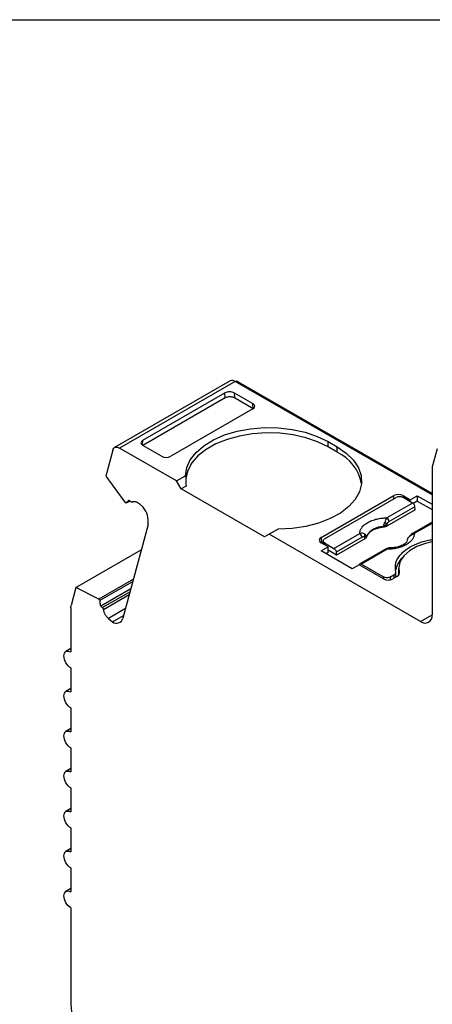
# Model space of a CAD drawing. Header units: millimetres. Extents: x 6 to 273, y 6 to 210.
# Tile 8 of 10: x 201 to 214, y 179 to 210. Entities that reach past the tile are written whole.
import ezdxf

# ---------------------------------------------------------------- set-up
doc = ezdxf.new("R2010")
doc.units = ezdxf.units.MM
doc.linetypes.add('SLD-Solid', pattern=[0])
doc.layers.add('TEXT', color=140, linetype='SLD-Solid', lineweight=25)

msp = doc.modelspace()

# ---------------------------------------------------------------- linework, layer by layer
for p, q in [((207.82, 198.487), (204.284, 196.446)), ((207.969, 198.473), (204.434, 196.432)), ((213.994, 194.995), (207.969, 198.473)), ((208.04, 198.432), (208.076, 198.452)), ((213.994, 195.036), (208.076, 198.452)), ((205.15, 196.672), (207.659, 198.121)), ((207.672, 197.964), (207.659, 198.121)), ((207.943, 198.121), (208.514, 197.791)), ((207.943, 198.121), (207.955, 197.965)), ((207.672, 197.964), (205.15, 196.509)), ((208.526, 197.635), (207.955, 197.965)), ((208.514, 197.627), (206.005, 196.179)), ((208.527, 197.635), (208.514, 197.791)), ((205.139, 196.515), (205.15, 196.672)), ((210.812, 196.628), (211.095, 196.464)), ((210.812, 196.464), (210.812, 196.628)), ((204.229, 196.368), (204.016, 195.572)), ((206.181, 195.423), (204.434, 196.432)), ((205.721, 196.179), (205.15, 196.509)), ((211.095, 196.301), (210.812, 196.464)), ((211.095, 196.301), (211.095, 196.464)), ((214.147, 196.407), (214.001, 195.86)), ((213.994, 195.801), (213.994, 191.321)), ((204.016, 195.572), (204.602, 194.777)), ((206.181, 195.423), (206.459, 195.584)), ((206.322, 195.178), (206.181, 195.423)), ((206.474, 195.266), (206.322, 195.178)), ((208.868, 193.709), (206.322, 195.178)), ((204.759, 194.808), (204.643, 194.741)), ((204.783, 194.787), (204.732, 194.831)), ((210.6, 193.688), (212.828, 194.974)), ((210.706, 193.648), (212.898, 194.913)), ((212.828, 194.872), (212.828, 194.974)), ((213.111, 194.974), (213.326, 194.85)), ((213.111, 194.974), (213.111, 194.913)), ((213.399, 194.746), (213.111, 194.913)), ((213.326, 194.85), (213.538, 194.972)), ((213.326, 194.789), (213.326, 194.85)), ((213.538, 194.809), (213.412, 194.736)), ((213.538, 194.972), (213.994, 194.709)), ((213.538, 194.972), (213.538, 194.809)), ((213.538, 194.809), (213.994, 194.546)), ((204.643, 194.741), (204.602, 194.777)), ((205.16, 194.621), (205.039, 194.728)), ((213.477, 194.539), (212.611, 194.039)), ((213.399, 194.746), (212.612, 194.292)), ((213.47, 194.631), (212.683, 194.177)), ((213.477, 194.539), (213.47, 194.631)), ((205.309, 194.088), (204.54, 191.219)), ((209.288, 193.951), (209.009, 193.791)), ((212.505, 194.022), (212.505, 194.007)), ((212.608, 194.104), (212.611, 194.039)), ((213.994, 194.157), (213.399, 193.814)), ((213.994, 194.123), (213.449, 193.809)), ((209.009, 193.791), (208.868, 193.709)), ((213.64, 191.117), (209.009, 193.791)), ((210.6, 193.688), (210.6, 193.525)), ((210.995, 193.358), (211.782, 193.813)), ((211.853, 193.698), (211.066, 193.243)), ((211.938, 193.65), (211.072, 193.151)), ((211.938, 193.65), (211.931, 193.713)), ((211.993, 193.711), (211.991, 193.726)), ((203.102, 192.156), (205.101, 193.31)), ((210.662, 193.561), (210.6, 193.525)), ((210.816, 193.401), (210.6, 193.525)), ((210.604, 193.278), (210.816, 193.401)), ((210.662, 193.586), (210.662, 193.489)), ((210.706, 193.525), (210.995, 193.358)), ((210.706, 193.464), (210.706, 193.525)), ((210.816, 193.237), (210.816, 193.401)), ((211.072, 193.151), (210.816, 193.299)), ((212.569, 193.335), (211.782, 192.88)), ((212.619, 193.33), (211.832, 192.875)), ((211.552, 192.731), (210.604, 193.278)), ((210.816, 193.237), (210.745, 193.197)), ((211.066, 193.243), (211.072, 193.151)), ((211.764, 192.853), (211.552, 192.731)), ((212.51, 192.423), (211.764, 192.853)), ((211.832, 192.875), (212.51, 192.484)), ((212.972, 192.739), (212.972, 192.576)), ((204.861, 192.416), (203.806, 191.807)), ((212.51, 192.484), (212.51, 192.423)), ((212.722, 192.484), (212.828, 192.546)), ((212.722, 192.397), (212.722, 192.484)), ((212.934, 192.505), (212.792, 192.423)), ((212.828, 192.546), (212.828, 192.443)), ((212.886, 192.477), (212.886, 192.627)), ((212.972, 192.576), (212.973, 192.537)), ((212.99, 192.568), (212.99, 192.604)), ((203.102, 192.156), (202.956, 191.609)), ((203.806, 191.807), (203.102, 192.156)), ((203.848, 191.77), (204.842, 192.344)), ((204.781, 192.117), (203.863, 191.587)), ((203.806, 191.807), (203.848, 191.77)), ((204.758, 192.03), (203.913, 191.543)), ((203.944, 191.488), (204.735, 191.945)), ((202.949, 191.55), (202.949, 190.185)), ((203.863, 191.587), (203.913, 191.543)), ((204.619, 191.512), (204.097, 191.211)), ((204.097, 191.211), (204.218, 191.104)), ((204.218, 191.104), (204.563, 191.303)), ((213.64, 191.117), (213.994, 191.321)), ((202.949, 190.287), (202.799, 190.2)), ((202.949, 189.695), (202.949, 188.961)), ((202.949, 189.062), (202.799, 188.975)), ((202.949, 188.471), (202.949, 187.736)), ((202.949, 187.837), (202.799, 187.751)), ((202.949, 187.246), (202.949, 186.511)), ((202.949, 186.612), (202.799, 186.526)), ((202.949, 186.021), (202.949, 185.286)), ((202.949, 185.388), (202.799, 185.301)), ((202.949, 184.796), (202.949, 184.061)), ((202.949, 184.163), (202.799, 184.076)), ((202.949, 183.571), (202.949, 182.837)), ((202.949, 182.938), (202.799, 182.851)), ((202.949, 182.347), (202.949, 179.395))]:
    msp.add_line(p, q)
at = {"flags": 128}
for points in [[(206.459, 195.584), (206.495, 195.831), (206.601, 196.071), (206.776, 196.297), (207.014, 196.503), (207.308, 196.683), (207.651, 196.832), (208.031, 196.946), (208.44, 197.022), (208.865, 197.056), (209.294, 197.05), (209.714, 197.001), (210.115, 196.913), (210.485, 196.787), (210.812, 196.628)], [(210.812, 196.464), (210.493, 196.62), (210.134, 196.744), (209.745, 196.833), (209.336, 196.883), (208.918, 196.894), (208.503, 196.866), (208.101, 196.799), (207.724, 196.695), (207.381, 196.556), (207.082, 196.387), (206.835, 196.192), (206.647, 195.977), (206.522, 195.746), (206.464, 195.507), (206.461, 195.478)], [(204.229, 196.368), (204.241, 196.399), (204.258, 196.424), (204.279, 196.443), (204.305, 196.455), (204.334, 196.46), (204.366, 196.458), (204.399, 196.448), (204.434, 196.432)], [(211.095, 196.464), (211.372, 196.275), (211.59, 196.062), (211.743, 195.83), (211.826, 195.587), (211.838, 195.34), (211.778, 195.095), (211.647, 194.859), (211.45, 194.639), (211.192, 194.441), (210.88, 194.271), (210.523, 194.134), (210.131, 194.033), (209.715, 193.972), (209.288, 193.951)], [(213.994, 193.56), (213.791, 193.511), (213.528, 193.412), (213.306, 193.284), (213.135, 193.133), (213.023, 192.964), (212.974, 192.785), (212.99, 192.604)], [(202.949, 182.347), (202.867, 182.412), (202.799, 182.505), (202.753, 182.611), (202.737, 182.714), (202.753, 182.798), (202.799, 182.851), (202.867, 182.865), (202.949, 182.837)]]:
    msp.add_lwpolyline(points, dxfattribs=at)
for centre, radius, start, end in [((207.882, 198.349), 0.152, 54.809, 114.0617), ((208.017, 198.37), 0.102, 54.5205, 109.6529), ((210.534, 195.099), 1.327, 10.5525, 64.9631), ((214.223, 195.803), 0.23, 165.5728, 180.5103), ((212.969, 194.701), 0.307, 62.6097, 117.3903), ((204.64, 194.189), 0.676, 351.3816, 39.7694), ((212.528, 194.161), 0.155, 5.689, 57.1992), ((212.493, 193.45), 0.573, 88.8448, 151.1498), ((212.286, 193.721), 0.5, 49.8822, 58.7426), ((210.631, 193.607), 0.0873, 110.7835, 249.217), ((211.698, 193.682), 0.155, 5.689, 57.1992), ((211.823, 193.76), 0.118, 336.668, 18.1749), ((213.292, 193.71), 0.00686, 52.5203, 103.5057), ((213.42, 193.769), 0.0497, 54.016, 114.6959), ((212.59, 193.29), 0.0498, 54.0182, 114.6714), ((212.651, 192.696), 0.307, 242.61, 297.3903), ((212.899, 192.59), 0.0919, 292.1149, 9.0937), ((204.341, 191.268), 0.205, 233.1455, 346.2755), ((213.778, 191.287), 0.218, 230.7967, 9.2141), ((205.985, 179.528), 3.04, 182.5169, 217.9243)]:
    msp.add_arc(centre, radius, start, end)
for centre, major_axis, ratio, start_param, end_param in [((207.801, 198.039), (0.2, 0.001), 0.577279, 0.781586, 2.352383), ((208.372, 197.709), (0.2, 0.001), 0.577279, 5.493975, 7.06477), ((205.292, 196.591), (0.2, 0.001), 0.577279, 2.352383, 3.923179), ((205.863, 196.26), (0.2, 0.001), 0.577279, 3.923179, 5.493975), ((209.009, 194.117), (-1.803, 3.123), 0.577335, 0.787087, 0.89248)]:
    msp.add_ellipse(centre, major_axis=major_axis, ratio=ratio, start_param=start_param, end_param=end_param)
for points, knots in [([(207.955, 197.965), (207.945, 197.97), (207.926, 197.98), (207.891, 197.991), (207.853, 197.997), (207.801, 198), (207.733, 197.994), (207.692, 197.974), (207.672, 197.964)], [0, 0, 0, 0, 0.126961, 0.24931, 0.372135, 0.500462, 0.749301, 1, 1, 1, 1]), ([(204.643, 194.741), (204.651, 194.754), (204.666, 194.781), (204.696, 194.811), (204.72, 194.824), (204.732, 194.831)], [0, 0, 0, 0, 0.334506, 0.665494, 1, 1, 1, 1]), ([(213.111, 194.913), (213.101, 194.918), (213.081, 194.928), (213.044, 194.937), (212.999, 194.94), (212.945, 194.935), (212.914, 194.92), (212.898, 194.913)], [0, 0, 0, 0, 0.168224, 0.331133, 0.500763, 0.749586, 1, 1, 1, 1]), ([(204.825, 194.777), (204.834, 194.783), (204.852, 194.794), (204.886, 194.799), (204.928, 194.794), (204.981, 194.775), (205.02, 194.744), (205.039, 194.728)], [0, 0, 0, 0, 0.167102, 0.331946, 0.500386, 0.749443, 1, 1, 1, 1]), ([(213.47, 194.631), (213.468, 194.652), (213.46, 194.676), (213.434, 194.718), (213.417, 194.736), (213.399, 194.746)], [0, 0, 0, 0, 0.5, 0.5, 1, 1, 1, 1]), ([(211.782, 193.813), (211.783, 193.828), (211.785, 193.858), (211.796, 193.903), (211.815, 193.947), (211.85, 194.006), (211.915, 194.077), (212.022, 194.153), (212.154, 194.216), (212.301, 194.259), (212.456, 194.287), (212.56, 194.29), (212.612, 194.292)], [0, 0, 0, 0, 0.06027, 0.120056, 0.179893, 0.240314, 0.370015, 0.500128, 0.629829, 0.759943, 0.879871, 1, 1, 1, 1]), ([(212.505, 194.007), (212.48, 194.004), (212.429, 193.998), (212.357, 193.982), (212.289, 193.962), (212.226, 193.936), (212.163, 193.904), (212.102, 193.864), (212.052, 193.816), (212.013, 193.765), (212, 193.729), (211.993, 193.711)], [0, 0, 0, 0, 0.101069, 0.200103, 0.298615, 0.398141, 0.500173, 0.626627, 0.756016, 0.877292, 1, 1, 1, 1]), ([(212.505, 194.022), (212.509, 194.034), (212.518, 194.057), (212.529, 194.092), (212.538, 194.122), (212.543, 194.141), (212.545, 194.149)], [0, 0, 0, 0, 0.306881, 0.575882, 0.806979, 1, 1, 1, 1]), ([(212.608, 194.104), (212.596, 194.092), (212.566, 194.062), (212.528, 194.037), (212.505, 194.022)], [0, 0, 0, 0, 0.389276, 1, 1, 1, 1]), ([(212.611, 194.039), (212.601, 194.034), (212.581, 194.023), (212.545, 194.013), (212.518, 194.009), (212.505, 194.007)], [0, 0, 0, 0, 0.335719, 0.664281, 1, 1, 1, 1]), ([(212.683, 194.177), (212.668, 194.168), (212.641, 194.15), (212.619, 194.119), (212.608, 194.104)], [0, 0, 0, 0, 0.521485, 1, 1, 1, 1]), ([(210.706, 193.525), (210.679, 193.541), (210.662, 193.564), (210.662, 193.609), (210.679, 193.632), (210.706, 193.648)], [0, 0, 0, 0, 0.5, 0.5, 1, 1, 1, 1]), ([(211.931, 193.713), (211.924, 193.715), (211.908, 193.718), (211.881, 193.712), (211.862, 193.703), (211.853, 193.698)], [0, 0, 0, 0, 0.317222, 0.645084, 1, 1, 1, 1]), ([(211.991, 193.726), (211.988, 193.724), (211.981, 193.722), (211.964, 193.718), (211.948, 193.715), (211.936, 193.714), (211.931, 193.713)], [0, 0, 0, 0, 0.332097, 0.61117, 0.833934, 1, 1, 1, 1]), ([(211.993, 193.711), (211.99, 193.704), (211.984, 193.689), (211.965, 193.668), (211.947, 193.656), (211.938, 193.65)], [0, 0, 0, 0, 0.335719, 0.664281, 1, 1, 1, 1]), ([(213.449, 193.809), (213.448, 193.794), (213.446, 193.764), (213.435, 193.719), (213.416, 193.675), (213.381, 193.616), (213.317, 193.544), (213.209, 193.469), (213.077, 193.406), (212.93, 193.362), (212.775, 193.335), (212.671, 193.332), (212.619, 193.33)], [0, 0, 0, 0, 0.0602697, 0.1200562, 0.1798933, 0.2403137, 0.3700145, 0.5001284, 0.6298294, 0.7599435, 0.879871, 1, 1, 1, 1]), ([(212.884, 192.643), (212.875, 192.713), (212.857, 192.851), (212.936, 193.056), (213.088, 193.244), (213.313, 193.409), (213.598, 193.535), (213.833, 193.609), (213.972, 193.624), (213.994, 193.627)], [0, 0, 0, 0, 0.161676, 0.323351, 0.485027, 0.646702, 0.808378, 0.970053, 1, 1, 1, 1]), ([(213.399, 193.814), (213.377, 193.8), (213.338, 193.775), (213.305, 193.735), (213.29, 193.717)], [0, 0, 0, 0, 0.553024, 1, 1, 1, 1]), ([(210.995, 193.358), (211.013, 193.348), (211.03, 193.331), (211.056, 193.288), (211.064, 193.264), (211.066, 193.243)], [0, 0, 0, 0, 0.5, 0.5, 1, 1, 1, 1]), ([(212.672, 193.368), (212.655, 193.366), (212.622, 193.362), (212.586, 193.344), (212.569, 193.335)], [0, 0, 0, 0, 0.512278, 1, 1, 1, 1]), ([(212.672, 193.367), (212.667, 193.366), (212.652, 193.364), (212.633, 193.344), (212.619, 193.33)], [0, 0, 0, 0, 0.317882, 1, 1, 1, 1]), ([(212.686, 193.364), (212.682, 193.366), (212.678, 193.369), (212.673, 193.367), (212.672, 193.367)], [0, 0, 0, 0, 0.826719, 1, 1, 1, 1]), ([(213.234, 193.582), (213.214, 193.553), (213.172, 193.494), (213.03, 193.424), (212.863, 193.378), (212.734, 193.373), (212.681, 193.371)], [0, 0, 0, 0, 0.2618461, 0.528245, 0.8021841, 1, 1, 1, 1]), ([(213.131, 193.099), (213.12, 193.092), (213.035, 193.031), (212.938, 192.897), (212.9, 192.767), (212.882, 192.705)], [0, 0, 0, 0, 0.066733, 0.5551579, 1, 1, 1, 1]), ([(211.761, 192.842), (211.763, 192.861), (211.771, 192.875), (211.797, 192.888), (211.814, 192.886), (211.832, 192.875)], [0, 0, 0, 0, 0.5, 0.5, 1, 1, 1, 1]), ([(212.722, 192.484), (212.694, 192.468), (212.655, 192.459), (212.576, 192.459), (212.537, 192.468), (212.51, 192.484)], [0, 0, 0, 0, 0.5, 0.5, 1, 1, 1, 1]), ([(212.828, 192.546), (212.838, 192.552), (212.858, 192.566), (212.877, 192.59), (212.888, 192.617), (212.886, 192.635), (212.884, 192.643)], [0, 0, 0, 0, 0.249233, 0.499959, 0.749241, 1, 1, 1, 1]), ([(203.863, 191.587), (203.859, 191.609), (203.849, 191.652), (203.844, 191.714), (203.846, 191.751), (203.848, 191.77)], [0, 0, 0, 0, 0.3345062, 0.6654938, 1, 1, 1, 1]), ([(204.097, 191.211), (204.084, 191.223), (204.059, 191.246), (204.026, 191.29), (203.991, 191.345), (203.96, 191.413), (203.949, 191.463), (203.944, 191.488)], [0, 0, 0, 0, 0.167102, 0.331946, 0.500386, 0.749443, 1, 1, 1, 1]), ([(202.949, 189.695), (202.893, 189.728), (202.838, 189.786), (202.759, 189.922), (202.737, 189.999), (202.737, 190.127), (202.759, 190.178), (202.838, 190.223), (202.893, 190.217), (202.949, 190.185)], [0, 0, 0, 0, 0.25, 0.25, 0.5, 0.5, 0.75, 0.75, 1, 1, 1, 1]), ([(202.949, 188.471), (202.893, 188.503), (202.838, 188.561), (202.759, 188.697), (202.737, 188.774), (202.737, 188.902), (202.759, 188.953), (202.838, 188.998), (202.893, 188.993), (202.949, 188.961)], [0, 0, 0, 0, 0.25, 0.25, 0.5, 0.5, 0.75, 0.75, 1, 1, 1, 1]), ([(202.949, 187.246), (202.893, 187.278), (202.838, 187.336), (202.759, 187.472), (202.737, 187.549), (202.737, 187.677), (202.759, 187.728), (202.838, 187.773), (202.893, 187.768), (202.949, 187.736)], [0, 0, 0, 0, 0.25, 0.25, 0.5, 0.5, 0.75, 0.75, 1, 1, 1, 1]), ([(202.949, 186.021), (202.893, 186.053), (202.838, 186.111), (202.759, 186.247), (202.737, 186.324), (202.737, 186.453), (202.759, 186.503), (202.838, 186.548), (202.893, 186.543), (202.949, 186.511)], [0, 0, 0, 0, 0.25, 0.25, 0.5, 0.5, 0.75, 0.75, 1, 1, 1, 1]), ([(202.949, 184.796), (202.893, 184.828), (202.838, 184.887), (202.759, 185.023), (202.737, 185.1), (202.737, 185.228), (202.759, 185.278), (202.838, 185.324), (202.893, 185.318), (202.949, 185.286)], [0, 0, 0, 0, 0.25, 0.25, 0.5, 0.5, 0.75, 0.75, 1, 1, 1, 1]), ([(202.949, 183.571), (202.893, 183.603), (202.838, 183.662), (202.759, 183.798), (202.737, 183.875), (202.737, 184.003), (202.759, 184.053), (202.838, 184.099), (202.893, 184.093), (202.949, 184.061)], [0, 0, 0, 0, 0.25, 0.25, 0.5, 0.5, 0.75, 0.75, 1, 1, 1, 1])]:
    msp.add_open_spline(points, degree=3, knots=knots)
for points in [[(204.825, 194.777), (204.815, 194.769), (204.798, 194.773), (204.783, 194.787)], [(212.612, 194.292), (212.586, 194.261), (212.561, 194.212), (212.545, 194.149)], [(211.935, 193.797), (211.892, 193.826), (211.836, 193.828), (211.782, 193.813)], [(211.991, 193.726), (211.985, 193.751), (211.967, 193.776), (211.935, 193.797)], [(213.24, 193.598), (213.246, 193.64), (213.264, 193.681), (213.296, 193.716)], [(213.296, 193.716), (213.339, 193.763), (213.396, 193.794), (213.449, 193.809)], [(202.949, 191.55), (202.949, 191.571), (202.951, 191.591), (202.956, 191.609)], [(203.913, 191.543), (203.928, 191.53), (203.941, 191.507), (203.944, 191.488)]]:
    msp.add_open_spline(points, degree=3)
at = {"layer": 'TEXT'}
msp.add_line((6.35, 209.55), (273.05, 209.55), dxfattribs=at)

doc.saveas('drawing.dxf')
